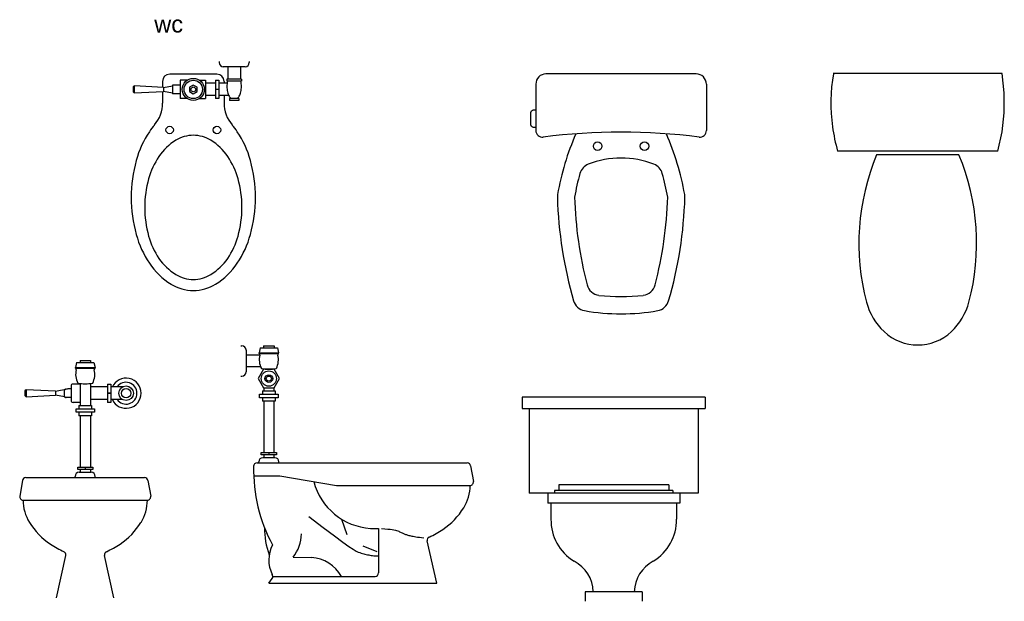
# Model space of a CAD drawing. Header units: millimetres. Extents: x 149.19 to 155.96, y 144.67 to 148.29.
# Tile 2 of 2: x 153.05 to 155.96, y 146.55 to 148.28. Entities that reach past the tile are written whole.
import ezdxf

# ---------------------------------------------------------------- set-up
doc = ezdxf.new("R2010")
doc.units = ezdxf.units.MM

# ---------------------------------------------------------------- blocks, each defined once
blk = doc.blocks.new('A$C1414795A')
for p, q in [((24.41, 27.23), (0, 27.23)), ((0, 27.23), (0, 25.72)), ((24.41, 27.23), (24.41, 25.72)), ((0, 25.72), (24.41, 25.72)), ((0.94, 25.72), (0.94, 14.4)), ((23.46, 25.72), (23.46, 14.4)), ((20.09, 14.77), (4.32, 14.77)), ((4.32, 14.77), (4.32, 14.4)), ((19.55, 15.53), (4.86, 15.53)), ((4.86, 15.53), (4.86, 14.77)), ((19.55, 15.53), (19.55, 14.77)), ((20.09, 14.77), (20.09, 14.4)), ((23.46, 14.4), (0.94, 14.4)), ((3.4, 14.4), (3.4, 13.08)), ((21.01, 14.4), (21.01, 13.08)), ((21.01, 13.08), (3.4, 13.08)), ((3.83, 13.08), (3.83, 10.94)), ((20.58, 13.08), (20.58, 10.94)), ((16.02, 1.28), (8.39, 1.28)), ((8.39, 1.28), (8.39, 0)), ((16.02, 1.28), (16.02, 0))]:
    blk.add_line(p, q)
for centre, radius, start, end in [((10.24, 10.84), 6.41, 179.0612, 238.859), ((14.17, 10.84), 6.41, 301.141, 0.9388), ((4.67, 1.1), 4.81, 2.122, 62.026), ((19.74, 1.1), 4.81, 117.974, 177.878)]:
    blk.add_arc(centre, radius, start, end)
blk = doc.blocks.new('A$C627E66BB')
at = {"linetype": 'Continuous'}
for p, q in [((14.85, 9.41), (5.28, 9.41)), ((0.75, 9), (19.37, 9)), ((0.25, 0), (19.87, 0))]:
    blk.add_line(p, q, dxfattribs=at)
blk.add_lwpolyline([(0.75, 9), (0.24, 6.74), (0, 4.54), (0, 2.23), (0.25, 0)])
for centre, radius, start, end in [((10.06, 25.79), 5.72, 46.8543, 133.1457), ((11.1, 24.69), 7.23, 133.1457, 165.2214), ((9.03, 24.69), 7.23, 14.7786, 46.8543), ((29.98, 19.71), 26.76, 165.2214, 202.6263), ((-9.86, 19.71), 26.76, 337.3737, 14.7786)]:
    blk.add_arc(centre, radius, start, end)
for start, end in [(7.7399, 15.822), (350.5377, 7.7399)]:
    blk.add_arc((-0.44, 3.39), 20.59, start, end, dxfattribs=at)

msp = doc.modelspace()

# ---------------------------------------------------------------- linework, layer by layer
for p, q in [((153.6376, 148.152), (153.6376, 148.1485)), ((153.7144, 148.1362), (153.6499, 148.1362)), ((153.6637, 148.1362), (153.6637, 148.0993)), ((153.7006, 148.1362), (153.7006, 148.0993)), ((153.7267, 148.152), (153.7267, 148.1485)), ((153.6311, 148.114), (153.4911, 148.114)), ((153.5432, 148.0962), (153.5226, 148.0962)), ((153.5226, 148.0962), (153.5226, 148.0418)), ((153.5791, 148.0962), (153.5974, 148.0962)), ((153.5974, 148.0962), (153.5974, 148.0418)), ((153.6269, 148.0962), (153.6369, 148.0962)), ((153.6269, 148.0962), (153.6269, 148.0418)), ((153.6369, 148.0962), (153.6369, 148.0418)), ((153.6607, 148.0993), (153.6607, 148.0933)), ((153.7036, 148.0993), (153.6607, 148.0993)), ((153.7036, 148.0993), (153.7036, 148.0933)), ((155.0502, 148.1149), (154.6052, 148.1149)), ((153.3861, 148.0794), (153.3861, 148.0586)), ((153.4701, 148.0929), (153.4701, 148.0749)), ((153.4731, 148.0748), (153.4992, 148.08)), ((153.4731, 148.0748), (153.4731, 148.0632)), ((153.5226, 148.082), (153.4992, 148.082)), ((153.4992, 148.082), (153.4992, 148.0561)), ((153.6269, 148.0875), (153.5974, 148.0875)), ((153.6369, 148.069), (153.6269, 148.069)), ((153.6613, 148.0875), (153.6369, 148.0875)), ((153.6522, 148.0929), (153.6522, 148.0875)), ((153.7036, 148.0933), (153.6607, 148.0933)), ((154.5752, 148.0849), (154.5752, 147.9471)), ((155.0802, 148.0849), (155.0802, 147.9471)), ((153.4701, 148.0631), (153.4701, 148.0288)), ((153.4992, 148.0581), (153.4731, 148.0632)), ((153.5226, 148.0561), (153.4992, 148.0561)), ((153.5432, 148.0418), (153.5226, 148.0418)), ((153.5791, 148.0418), (153.5974, 148.0418)), ((153.6269, 148.0506), (153.5974, 148.0506)), ((153.6369, 148.0418), (153.6269, 148.0418)), ((153.6661, 148.0506), (153.6369, 148.0506)), ((153.6522, 148.0506), (153.6522, 148.0288)), ((153.6684, 148.0425), (153.6684, 148.0365)), ((153.6959, 148.0425), (153.6684, 148.0425)), ((153.6959, 148.0425), (153.6959, 148.0365)), ((153.6959, 148.0365), (153.6684, 148.0365)), ((153.7017, 147.3099), (153.7052, 147.3099)), ((153.7692, 147.3104), (153.7692, 147.3046)), ((153.7692, 147.3104), (153.8002, 147.3104)), ((153.8002, 147.3104), (153.8002, 147.3046)), ((153.7175, 147.2981), (153.7175, 147.233)), ((153.7175, 147.2833), (153.7581, 147.2833)), ((153.7588, 147.3046), (153.7557, 147.2898)), ((153.7557, 147.2876), (153.7557, 147.2898)), ((153.7557, 147.2898), (153.8137, 147.2898)), ((153.756, 147.2874), (153.8134, 147.2874)), ((153.7588, 147.3046), (153.8106, 147.3046)), ((153.8106, 147.3046), (153.8137, 147.2898)), ((153.8137, 147.2876), (153.8137, 147.2898)), ((153.2151, 147.2612), (153.2121, 147.2465)), ((153.2151, 147.2612), (153.267, 147.2612)), ((153.2256, 147.267), (153.2565, 147.267)), ((153.2256, 147.267), (153.2256, 147.2612)), ((153.2565, 147.267), (153.2565, 147.2612)), ((153.267, 147.2612), (153.27, 147.2465)), ((153.2121, 147.2465), (153.27, 147.2465)), ((153.2121, 147.2442), (153.2121, 147.2465)), ((153.2123, 147.2441), (153.2697, 147.2441)), ((153.27, 147.2442), (153.27, 147.2465)), ((153.7017, 147.2207), (153.7052, 147.2207)), ((153.7175, 147.2492), (153.7602, 147.2492)), ((153.1991, 147.1915), (153.1991, 147.1487)), ((153.2258, 147.1973), (153.2049, 147.1973)), ((153.2258, 147.199), (153.2258, 147.1335)), ((153.2562, 147.199), (153.2562, 147.1335)), ((153.3068, 147.1973), (153.3168, 147.1973)), ((153.3068, 147.1973), (153.3068, 147.143)), ((153.3168, 147.1973), (153.3168, 147.143)), ((153.066, 147.1805), (153.066, 147.1598)), ((153.153, 147.1759), (153.1887, 147.183)), ((153.153, 147.1759), (153.153, 147.1644)), ((153.1795, 147.1591), (153.153, 147.1644)), ((153.1791, 147.1773), (153.1791, 147.1629)), ((153.1991, 147.1831), (153.1898, 147.1831)), ((153.3068, 147.1886), (153.2562, 147.1886)), ((153.3068, 147.1701), (153.3168, 147.1701)), ((153.3168, 147.1701), (153.3068, 147.1701)), ((153.3511, 147.1886), (153.3168, 147.1886)), ((153.7575, 147.1669), (153.8119, 147.1669)), ((153.7575, 147.1569), (153.7575, 147.1669)), ((153.7662, 147.1769), (153.7662, 147.1669)), ((153.7662, 147.1769), (153.8031, 147.1769)), ((153.7695, 147.1859), (153.7695, 147.1769)), ((153.7999, 147.1859), (153.7999, 147.1769)), ((153.8031, 147.1769), (153.8031, 147.1669)), ((153.8119, 147.1669), (153.8119, 147.1569)), ((153.1991, 147.1572), (153.1849, 147.1572)), ((153.2258, 147.143), (153.2049, 147.143)), ((153.2226, 147.1335), (153.2595, 147.1335)), ((153.2226, 147.1335), (153.2226, 147.1235)), ((153.3068, 147.1517), (153.2562, 147.1517)), ((153.2595, 147.1335), (153.2595, 147.1235)), ((153.3168, 147.143), (153.3068, 147.143)), ((153.3511, 147.1517), (153.3168, 147.1517)), ((153.8119, 147.1569), (153.7575, 147.1569)), ((153.7662, 147.1569), (153.7662, 147.1469)), ((153.8031, 147.1469), (153.7662, 147.1469)), ((153.7695, 147.1469), (153.7695, 146.9944)), ((153.7999, 147.1469), (153.7999, 146.9944)), ((153.8031, 147.1569), (153.8031, 147.1469)), ((153.2139, 147.1136), (153.2139, 147.1235)), ((153.2139, 147.1235), (153.2682, 147.1235)), ((153.2682, 147.1136), (153.2139, 147.1136)), ((153.2226, 147.1136), (153.2226, 147.1036)), ((153.2595, 147.1136), (153.2595, 147.1036)), ((153.2682, 147.1235), (153.2682, 147.1136)), ((153.2595, 147.1036), (153.2226, 147.1036)), ((153.2258, 147.1036), (153.2258, 146.9511)), ((153.2562, 147.1036), (153.2562, 146.9511)), ((153.7695, 146.9878), (153.7695, 146.9795)), ((153.7847, 146.9944), (153.7847, 146.9878)), ((153.7999, 146.9878), (153.7999, 146.9795)), ((153.7497, 146.9637), (154.3723, 146.9637)), ((153.7548, 146.9637), (153.7548, 146.9671)), ((153.7671, 146.9795), (153.8023, 146.9795)), ((153.8146, 146.9637), (153.8146, 146.9671)), ((153.2234, 146.9361), (153.2586, 146.9361)), ((153.2258, 146.9444), (153.2258, 146.9361)), ((153.241, 146.9511), (153.241, 146.9444)), ((153.2562, 146.9444), (153.2562, 146.9361)), ((154.3822, 146.9554), (154.3904, 146.909)), ((153.0554, 146.9121), (153.0472, 146.8657)), ((153.0652, 146.9203), (153.4168, 146.9203)), ((153.2111, 146.9203), (153.2111, 146.9238)), ((153.2709, 146.9203), (153.2709, 146.9238)), ((153.4267, 146.9121), (153.4349, 146.8657)), ((153.7399, 146.9257), (153.8173, 146.9257)), ((153.8173, 146.9257), (153.9846, 146.8973)), ((153.9846, 146.8973), (154.3805, 146.8973)), ((153.057, 146.8539), (153.425, 146.8539)), ((154.0003, 146.7976), (154.016, 146.7522)), ((154.0859, 146.7702), (154.1096, 146.7702)), ((154.1096, 146.7702), (154.1096, 146.6383)), ((154.2818, 146.6077), (154.2538, 146.7334)), ((154.063, 146.7186), (154.1044, 146.7022)), ((153.1559, 146.5643), (153.1839, 146.69)), ((153.3261, 146.5643), (153.2982, 146.69)), ((153.8563, 146.685), (153.9108, 146.684)), ((153.7847, 146.6077), (153.7947, 146.6221)), ((153.7965, 146.6283), (154.0996, 146.6283)), ((153.7847, 146.6077), (154.2818, 146.6077))]:
    msp.add_line(p, q)
for points in [[(153.4731, 148.0748), (153.3861, 148.0794), (153.3827, 148.0763), (153.3827, 148.0618), (153.3861, 148.0586), (153.4731, 148.0632)], [(153.153, 147.1759), (153.066, 147.1805), (153.0626, 147.1774), (153.0626, 147.1629), (153.066, 147.1598), (153.153, 147.1644)], [(153.9033, 146.8051), (153.9457, 146.7728), (153.9788, 146.748), (154.0038, 146.7297), (154.022, 146.7168), (154.0348, 146.7083), (154.0435, 146.703), (154.0494, 146.7001), (154.0539, 146.6984), (154.0579, 146.6971), (154.0619, 146.6959), (154.0657, 146.6948), (154.0694, 146.6939), (154.0731, 146.693), (154.0768, 146.6923), (154.0805, 146.6916), (154.0842, 146.691), (154.0879, 146.6903), (154.0917, 146.6898), (154.0957, 146.6894), (154.1, 146.6891), (154.1045, 146.6891), (154.1093, 146.6893), (154.1096, 146.6893)], [(154.1182, 146.7696), (154.1283, 146.7691), (154.1369, 146.7684), (154.1441, 146.7677), (154.1502, 146.7668), (154.1552, 146.7658), (154.1595, 146.7648), (154.1631, 146.7637), (154.1663, 146.7626), (154.1692, 146.7615), (154.1719, 146.7603), (154.1745, 146.7592), (154.1769, 146.7582), (154.1792, 146.7571), (154.1814, 146.7561), (154.1835, 146.7551), (154.1856, 146.7542), (154.1877, 146.7533), (154.1898, 146.7525), (154.192, 146.7517), (154.1942, 146.751), (154.1966, 146.7503), (154.1992, 146.7496), (154.2019, 146.7489), (154.2049, 146.7482), (154.2082, 146.7475), (154.2117, 146.7468), (154.2157, 146.7461), (154.22, 146.7454), (154.2249, 146.7447), (154.2304, 146.7439), (154.2365, 146.7431), (154.2433, 146.7423)]]:
    msp.add_lwpolyline(points)
for points in [[(153.55, 148.0626), (153.5611, 148.0561), (153.5723, 148.0626), (153.5723, 148.0754), (153.5611, 148.0819), (153.55, 148.0754)], [(153.8006, 147.1859), (153.8166, 147.2135), (153.8006, 147.2411), (153.7688, 147.2411), (153.7528, 147.2135), (153.7688, 147.1859)], [(153.7624, 146.9878), (153.7624, 146.9944), (153.807, 146.9944), (153.807, 146.9878)], [(153.2187, 146.9444), (153.2187, 146.9511), (153.2633, 146.9511), (153.2633, 146.9444)]]:
    msp.add_lwpolyline(points, close=True)
for points in [[(153.6622, 148.0933, 0.048455), (153.6607, 148.078, 0.053004)], [(153.6607, 148.078, 0.053004), (153.6625, 148.0614, 0.066859), (153.667, 148.0488, 0.065695), (153.6714, 148.0425, 0.169967)], [(153.6929, 148.0425, 0.065695), (153.6973, 148.0488, 0.066859), (153.7018, 148.0614, 0.053004), (153.7036, 148.078, 0.048455), (153.7021, 148.0933, 0.066859)], [(154.5752, 147.9566), (154.5686, 147.9566, -0.414214), (154.5604, 147.9647), (154.5604, 148.0003, -0.414214), (154.5686, 148.0084), (154.5752, 148.0084)], [(154.6938, 147.9378, 0.059101), (154.6395, 147.7584, 0.051142), (154.6389, 147.75, 0.063717), (154.687, 147.4437, 0.28488), (154.7194, 147.4146, 0.089024), (154.9361, 147.4146, 0.28488), (154.9685, 147.4437, 0.063717), (155.0166, 147.75, 0.051142), (155.016, 147.7584, 0.059101), (154.9617, 147.9378)]]:
    msp.add_lwpolyline(points, format="xyb")
msp.add_lwpolyline([(153.4171, 147.72, 0.068306), (153.4288, 147.6352, 0.080485), (153.4593, 147.5692, 0.107066), (153.5093, 147.5214, 0.138401), (153.5611, 147.5068, 0.138401), (153.613, 147.5214, 0.107066), (153.663, 147.5692, 0.080485), (153.6935, 147.6352, 0.068306), (153.7051, 147.72, 0.068306), (153.6935, 147.8047, 0.080485), (153.663, 147.8707, 0.107066), (153.613, 147.9186, 0.138401), (153.5611, 147.9332, 0.138401), (153.5093, 147.9186, 0.107066), (153.4593, 147.8707, 0.080485), (153.4288, 147.8047, 0.068306)], format="xyb", close=True)
for centre, radius in [((153.5611, 148.069), 0.0326), ((153.5611, 148.069), 0.0272), ((153.5611, 148.069), 0.00718), ((153.4911, 147.949), 0.011), ((153.6311, 147.949), 0.011), ((154.7582, 147.9012), 0.0127), ((154.8972, 147.9012), 0.0127), ((153.7847, 147.2135), 0.0225), ((153.7847, 147.2135), 0.0114), ((153.7847, 147.2135), 0.00754), ((153.362, 147.1701), 0.0215), ((153.362, 147.1701), 0.0138)]:
    msp.add_circle(centre, radius)
for centre, radius, start, end in [((153.6499, 148.1485), 0.0123, 180, 270), ((153.7144, 148.1485), 0.0123, 270, 0), ((153.4911, 148.0929), 0.0211, 90, 180), ((153.6311, 148.0929), 0.0211, 0, 90), ((154.6052, 148.0849), 0.03, 90, 180), ((155.0502, 148.0849), 0.03, 0, 90), ((153.3701, 148.0288), 0.1, 319.4422, 0), ((153.7522, 148.0288), 0.1, 180, 220.5578), ((153.6056, 147.8272), 0.2099, 139.4422, 146.2352), ((153.5167, 147.8272), 0.2099, 33.7648, 40.5578), ((153.676, 147.7802), 0.2947, 146.2352, 164.5213), ((153.4463, 147.7802), 0.2947, 15.4787, 33.7648), ((154.5943, 147.9471), 0.0191, 180, 277.1365), ((154.8277, 146.0826), 1.86, 82.8635, 97.1365), ((155.0612, 147.9471), 0.0191, 262.8635, 0), ((154.8277, 147.6008), 0.2652, 68.4934, 111.5066), ((153.7874, 147.7493), 0.4102, 164.5213, 180), ((153.3349, 147.7493), 0.4102, 0, 15.4787), ((154.7457, 147.8091), 0.0413, 111.5066, 164.3324), ((154.9098, 147.8091), 0.0413, 15.6676, 68.4934), ((155.4229, 147.6192), 0.7447, 164.3324, 169.8506), ((154.2326, 147.6192), 0.7447, 10.1494, 15.6676), ((153.7874, 147.7493), 0.4102, 180, 195.4787), ((153.3349, 147.7493), 0.4102, 344.5213, 0), ((155.8598, 147.7849), 1.1704, 181.6863, 194.573), ((153.7957, 147.7849), 1.1704, 345.427, 358.3137), ((153.676, 147.7185), 0.2947, 195.4787, 213.7648), ((153.4463, 147.7185), 0.2947, 326.2352, 344.5213), ((153.6056, 147.6714), 0.2099, 213.7648, 238.219), ((153.5167, 147.6714), 0.2099, 301.781, 326.2352), ((153.5611, 147.5997), 0.1256, 238.219, 270), ((153.5611, 147.5997), 0.1256, 270, 301.781), ((154.767, 147.5008), 0.0413, 194.573, 263.3083), ((154.8885, 147.5008), 0.0413, 276.6917, 345.427), ((154.8277, 148.0185), 0.5626, 263.3083, 276.6917), ((153.7052, 147.2976), 0.0123, 0, 90), ((153.7533, 147.2835), 0.00474, 346.4164, 59.6933), ((153.8123, 147.2692), 0.056, 166.2765, 207.1864), ((153.7571, 147.2692), 0.056, 332.8136, 13.7235), ((153.8161, 147.2835), 0.00474, 120.3067, 193.5836), ((153.2097, 147.2402), 0.00474, 346.4164, 59.6933), ((153.2687, 147.2259), 0.056, 166.2765, 207.1864), ((153.2134, 147.2259), 0.056, 332.8136, 13.7235), ((153.2724, 147.2402), 0.00474, 120.3067, 193.5836), ((153.7052, 147.233), 0.0123, 270, 0), ((153.7847, 147.3376), 0.0965, 256.7363, 283.2637), ((153.2049, 147.1915), 0.00576, 90, 180), ((153.241, 147.2943), 0.0965, 256.7363, 283.2637), ((153.362, 147.1701), 0.0446, 204.4433, 155.5567), ((153.362, 147.1701), 0.0323, 214.8499, 145.1501), ((153.1849, 147.1773), 0.00576, 90, 180), ((153.1849, 147.1629), 0.00576, 180, 270), ((153.1898, 147.1773), 0.00576, 90, 101.2107), ((153.1783, 147.1535), 0.00576, 55.3322, 78.7893), ((153.1849, 147.1629), 0.00576, 235.3322, 270), ((153.2049, 147.1487), 0.00576, 180, 270), ((153.7497, 146.9537), 0.01, 90, 178.8694), ((153.7671, 146.9671), 0.0123, 90, 180), ((153.8023, 146.9671), 0.0123, 0, 90), ((154.3723, 146.9537), 0.01, 10.0352, 90), ((153.2234, 146.9238), 0.0123, 90, 180), ((153.2586, 146.9238), 0.0123, 0, 90), ((154.2121, 146.9439), 0.4725, 178.7935, 208.0848), ((153.0652, 146.9103), 0.01, 90, 169.9648), ((153.4168, 146.9103), 0.01, 10.0352, 90), ((154.0985, 146.9571), 0.1874, 194.9919, 266.1532), ((154.3805, 146.9073), 0.01, 270, 10.0352), ((154.2555, 146.8973), 0.1252, 328.1184, 360), ((153.057, 146.8639), 0.01, 169.9648, 270), ((153.057, 146.8639), 0.01, 169.9648, 270), ((153.1822, 146.8539), 0.1252, 180, 211.8816), ((153.2999, 146.8539), 0.1252, 328.1184, 360), ((153.425, 146.8639), 0.01, 270, 10.0352), ((154.1831, 146.9423), 0.2104, 303.6612, 328.1184), ((153.2546, 146.899), 0.2104, 211.8816, 236.3388), ((153.2275, 146.899), 0.2104, 303.6612, 328.1184), ((154.0025, 146.7716), 0.2308, 179.7587, 200.0877), ((153.7717, 146.7543), 0.1094, 320.6372, 359.9051), ((154.1356, 147.0137), 0.2963, 294.7127, 303.6612), ((154.2636, 146.7355), 0.01, 114.7127, 192.531), ((153.3022, 146.9704), 0.2963, 236.3388, 245.2873), ((153.1741, 146.6922), 0.01, 347.469, 65.2873), ((153.3079, 146.6922), 0.01, 114.7127, 192.531), ((153.1799, 146.9704), 0.2963, 294.7127, 303.6612), ((153.8826, 146.6769), 0.0981, 153.0131, 206.2134), ((153.9038, 146.5743), 0.1099, 29.3982, 86.3311), ((154.0996, 146.6383), 0.01, 270, 0), ((153.7865, 146.6278), 0.01, 325.256, 35.5126)]:
    msp.add_arc(centre, radius, start, end)

# ---------------------------------------------------------------- block references
at = {"xscale": 0.02547770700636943, "yscale": 0.02547770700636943, "zscale": 0.02547770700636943, "rotation": 180}
msp.add_blockref('A$C627E66BB', (155.9623, 148.1157), dxfattribs=at)
at = {"xscale": 0.02219204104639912, "yscale": 0.02219204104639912, "zscale": 0.02219204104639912}
msp.add_blockref('A$C1414795A', (154.535, 146.5545), dxfattribs=at)

# ---------------------------------------------------------------- texts
at = {"insert": (153.4454, 148.2873), "char_height": 0.05, "width": 0.101573, "attachment_point": 1}
msp.add_mtext('{\\fArial|b0|i0|c0|p34;wc}', dxfattribs=at)

doc.saveas('drawing.dxf')
